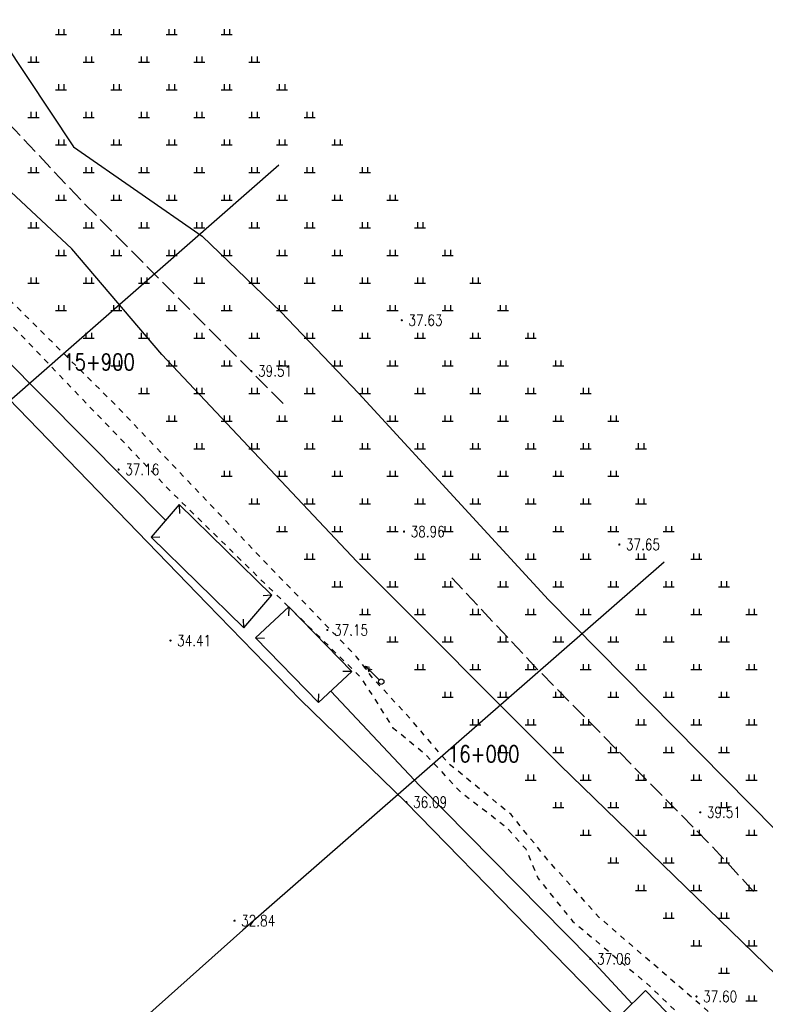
# Model space of a CAD drawing. Extents: x 39508475 to 39522402, y 3783947 to 3795549.
# Tile 254 of 256: x 39521212 to 39521347, y 3788253 to 3788431. Entities that reach past the tile are written whole.
import ezdxf
from ezdxf.enums import TextEntityAlignment as Align

# ---------------------------------------------------------------- set-up
doc = ezdxf.new("R2010")
doc.units = 0
doc.linetypes.add('X0', pattern=[4, 3, -1])
doc.linetypes.add('X6', pattern=[2, 1, -1])
doc.layers.get('0').update_dxf_attribs({"linetype": 'CONTINUOUS'})
for name, color, linetype in [('DLSS', 4, 'CONTINUOUS'), ('DMTZ', 3, 'CONTINUOUS'), ('GCD', 1, 'CONTINUOUS'), ('GXYZ', 2, 'CONTINUOUS'), ('JMD', 6, 'CONTINUOUS'), ('SXSS', 5, 'CONTINUOUS'), ('ZBTZ', 3, 'CONTINUOUS'), ('断面线', 2, 'CONTINUOUS')]:
    doc.layers.add(name, color=color, linetype=linetype)
doc.styles.add('HZ', font='rs', dxfattribs={"width": 0.8, "bigfont": 'hztxt'})
doc.linetypes.add('10411', pattern='A,2,[150,AAA.SHX,S=1,R=0,X=0,Y=1],2,[151,AAA.SHX,S=1,R=0,X=0,Y=3],1e-11', length=4)

# ---------------------------------------------------------------- blocks, each defined once
blk = doc.blocks.new('gc119')
for p, q in [((-1, 0), (1, 0)), ((-0.5, 1), (-0.5, 0)), ((0.5, 1), (0.5, 0))]:
    blk.add_line(p, q)
blk = doc.blocks.new('gc170')
at = {"linetype": 'Continuous'}
blk.add_circle((0, 0), 0.5, dxfattribs=at)
blk = doc.blocks.new('gc013a')
at = {"linetype": 'Continuous'}
blk.add_line((0.5, 0), (4, 0), dxfattribs=at)
at = {"linetype": 'Continuous', "flags": 128}
for points in [[(2.77, 0.35), (3.38, 0), (2.77, -0.35)], [(3.39, 0.35), (4, 0), (3.39, -0.35)]]:
    blk.add_lwpolyline(points, dxfattribs=at)
blk = doc.blocks.new('gc200')
at = {"const_width": 0.2}
blk.add_lwpolyline([(-0.1, 0, 1), (0.1, 0, 1)], format="xyb", close=True, dxfattribs=at)

msp = doc.modelspace()

# ---------------------------------------------------------------- linework, layer by layer
at = {"layer": 'DLSS', "linetype": 'X6', "flags": 128}
for points in [[(39521119.65064, 3788561.31253), (39521115.05251, 3788551.39932), (39521096.47363, 3788515.94625), (39521088.28783, 3788505.53425), (39521088.88316, 3788501.51819), (39521089.62732, 3788498.24584), (39521092.15748, 3788494.37852), (39521125.80846, 3788460.86566), (39521174.07826, 3788413.02397), (39521212.66677, 3788373.54571), (39521239.03995, 3788345.95857), (39521273.45383, 3788312.28762), (39521279.28451, 3788303.16835), (39521284.94014, 3788298.55731), (39521291.63761, 3788291.41764), (39521299.82341, 3788285.17044), (39521303.3954, 3788281.15439), (39521305.62789, 3788275.79964), (39521311.87885, 3788268.06501), (39521325.89077, 3788256.26936), (39521368.92163, 3788215.03473)], [(39521339.45276, 3788249.09687), (39521316.53253, 3788268.87968), (39521307.00724, 3788279.58917), (39521300.74227, 3788287.37784), (39521289.43099, 3788296.5999), (39521282.43586, 3788304.78076), (39521275.44072, 3788312.36666), (39521272.76174, 3788315.93648), (39521255.6108, 3788333.71341), (39521229.39802, 3788361.26822), (39521209.73631, 3788380.79042), (39521172.93801, 3788416.83671), (39521133.8942, 3788457.21095), (39521098.14261, 3788494.0156), (39521095.433, 3788497.19475), (39521095.73067, 3788503.88819), (39521096.77249, 3788508.64795), (39521102.57696, 3788518.61373), (39521112.54876, 3788538.09906), (39521122.50396, 3788558.46999)]]:
    msp.add_lwpolyline(points, dxfattribs=at)
at = {"layer": 'DMTZ', "linetype": '10411', "flags": 128}
for points in [[(39521380.28396, 3788232.21444), (39521361.15095, 3788246.29449), (39521309.63902, 3788296.31018), (39521272.79436, 3788333.17973), (39521237.48494, 3788370.71082), (39521221.22304, 3788389.79854), (39521190.8263, 3788418.11561), (39521171.15581, 3788444.29211), (39521152.67698, 3788464.39058), (39521137.14349, 3788473.91314), (39521124.16684, 3788484.71483), (39521110.08314, 3788494.85839), (39521112.03827, 3788507.06466), (39521115.43143, 3788508.76041), (39521126.133, 3788507.71686), (39521142.57683, 3788498.32498), (39521171.21095, 3788472.58905), (39521200.23879, 3788440.3068), (39521221.53057, 3788408.3255), (39521244.78589, 3788392.09738), (39521259.01112, 3788378.40087), (39521273.14348, 3788363.60385), (39521307.48673, 3788326.27285), (39521357.74805, 3788275.36506), (39521379.1774, 3788249.13784), (39521383.18454, 3788245.80019)], [(39521238.18313, 3788340.66633), (39521201.416, 3788377.676), (39521187.64941, 3788392.26228)], [(39521322.64521, 3788253.08824), (39521315.09, 3788261.243), (39521284.128, 3788292.653), (39521268.09421, 3788309.7475)]]:
    msp.add_lwpolyline(points, dxfattribs=at)
at = {"layer": 'DMTZ', "color": 1, "linetype": 'X0', "flags": 128}
for points in [[(39521259.46595, 3788361.80968), (39521222.96963, 3788398.54676), (39521209.46678, 3788412.8536)], [(39521344.65197, 3788273.47701), (39521336.78109, 3788281.9725), (39521305.75444, 3788313.44809), (39521289.97541, 3788330.27098)]]:
    msp.add_lwpolyline(points, dxfattribs=at)
at = {"layer": 'JMD', "linetype": 'Continuous'}
for p, q in [((39521240.62278, 3788343.50348), (39521240.69204, 3788341.90498)), ((39521235.54709, 3788337.60079), (39521237.14559, 3788337.67005)), ((39521257.41869, 3788327.08661), (39521255.82019, 3788327.01735)), ((39521260.48561, 3788324.99213), (39521260.44639, 3788323.39261)), ((39521252.343, 3788321.18392), (39521252.27374, 3788322.78242)), ((39521254.4618, 3788319.37874), (39521256.06132, 3788319.33951)), ((39521271.88198, 3788313.27721), (39521270.28246, 3788313.31644)), ((39521265.85818, 3788307.66382), (39521265.8974, 3788309.26334))]:
    msp.add_line(p, q, dxfattribs=at)
at = {"layer": 'JMD', "linetype": 'Continuous', "flags": 128}
for points in [[(39521235.54709, 3788337.60079), (39521252.343, 3788321.18392), (39521257.41869, 3788327.08661), (39521240.62278, 3788343.50348)], [(39521254.4618, 3788319.37874), (39521265.85818, 3788307.66382), (39521271.88198, 3788313.27721), (39521260.48561, 3788324.99213)], [(39521320.8007, 3788251.26597), (39521362.82021, 3788207.95586), (39521367.10203, 3788212.18607), (39521325.08253, 3788255.49618)]]:
    msp.add_lwpolyline(points, close=True, dxfattribs=at)
at = {"layer": 'SXSS', "linetype": 'Continuous', "flags": 128}
msp.add_lwpolyline([(39520738.85921, 3788844.98438), (39520758.69358, 3788826.44088), (39520789.17943, 3788794.27876), (39520884.76863, 3788695.25965), (39520989.75752, 3788586.99795), (39521044.261, 3788531.839), (39521123.742, 3788450.314), (39521197.116, 3788375.69), (39521245.70004, 3788325.54973), (39521262.59546, 3788308.16564), (39521281.684, 3788289.621), (39521325.713, 3788244.497), (39521391.481, 3788177.64), (39521504.382, 3788061.169), (39521564.54, 3787984.991), (39521584.251, 3787956.945), (39521623.048, 3787903.969), (39521656.927, 3787857.512), (39521675.33859, 3787832.60197), (39521692.68081, 3787810.39955)], dxfattribs=at)
at = {"layer": '断面线', "linetype": 'Continuous', "flags": 128}
for points in [[(39521258.69214, 3788404.98564), (39521182.90701, 3788338.65204), (39521104.77398, 3788268.71422)], [(39521328.44211, 3788333.05515), (39521252.13881, 3788266.47347), (39521174.18761, 3788196.91246)]]:
    msp.add_lwpolyline(points, dxfattribs=at)

# ---------------------------------------------------------------- block references
at = {"layer": 'GCD', "linetype": 'Continuous'}
ref = msp.add_blockref('gc200', (39521280.942, 3788376.896, 37.63), dxfattribs=at)
ref.add_attrib('height', '37.63', dxfattribs={"linetype": 'Continuous', "height": 2, "style": 'HZ', "width": 0.8}).set_placement((39521282.142, 3788376.896, 37.63), align=Align.MIDDLE_LEFT)
ref = msp.add_blockref('gc200', (39521253.7118, 3788367.706, 39.51), dxfattribs=at)
ref.add_attrib('height', '39.51', dxfattribs={"linetype": 'Continuous', "height": 2, "style": 'HZ', "width": 0.8}).set_placement((39521254.9118, 3788367.706, 39.51), align=Align.MIDDLE_LEFT)
ref = msp.add_blockref('gc200', (39521229.67, 3788349.862, 37.159), dxfattribs=at)
ref.add_attrib('height', '37.16', dxfattribs={"linetype": 'Continuous', "height": 2, "style": 'HZ', "width": 0.8}).set_placement((39521230.87, 3788349.862, 37.159), align=Align.MIDDLE_LEFT)
ref = msp.add_blockref('gc200', (39521281.346, 3788338.628, 38.956), dxfattribs=at)
ref.add_attrib('height', '38.96', dxfattribs={"linetype": 'Continuous', "height": 2, "style": 'HZ', "width": 0.8}).set_placement((39521282.546, 3788338.628, 38.956), align=Align.MIDDLE_LEFT)
ref = msp.add_blockref('gc200', (39521320.3252, 3788336.282, 37.65), dxfattribs=at)
ref.add_attrib('height', '37.65', dxfattribs={"linetype": 'Continuous', "height": 2, "style": 'HZ', "width": 0.8}).set_placement((39521321.5252, 3788336.282, 37.65), align=Align.MIDDLE_LEFT)
ref = msp.add_blockref('gc200', (39521267.465, 3788320.796, 37.154), dxfattribs=at)
ref.add_attrib('height', '37.15', dxfattribs={"linetype": 'Continuous', "height": 2, "style": 'HZ', "width": 0.8}).set_placement((39521268.665, 3788320.796, 37.154), align=Align.MIDDLE_LEFT)
ref = msp.add_blockref('gc200', (39521239.05911, 3788318.88796, 34.41), dxfattribs=at)
ref.add_attrib('height', '34.41', dxfattribs={"linetype": 'Continuous', "height": 2, "style": 'HZ', "width": 0.8}).set_placement((39521240.25911, 3788318.88796, 34.41), align=Align.MIDDLE_LEFT)
ref = msp.add_blockref('gc200', (39521281.784, 3788289.621, 36.093), dxfattribs=at)
ref.add_attrib('height', '36.09', dxfattribs={"linetype": 'Continuous', "height": 2, "style": 'HZ', "width": 0.8}).set_placement((39521282.984, 3788289.621, 36.093), align=Align.MIDDLE_LEFT)
ref = msp.add_blockref('gc200', (39521334.9805, 3788287.785, 39.51), dxfattribs=at)
ref.add_attrib('height', '39.51', dxfattribs={"linetype": 'Continuous', "height": 2, "style": 'HZ', "width": 0.8}).set_placement((39521336.1805, 3788287.785, 39.51), align=Align.MIDDLE_LEFT)
ref = msp.add_blockref('gc200', (39521250.652, 3788268.157, 32.835), dxfattribs=at)
ref.add_attrib('height', '32.84', dxfattribs={"linetype": 'Continuous', "height": 2, "style": 'HZ', "width": 0.8}).set_placement((39521251.852, 3788268.157, 32.835), align=Align.MIDDLE_LEFT)
ref = msp.add_blockref('gc200', (39521315.09, 3788261.243, 37.063), dxfattribs=at)
ref.add_attrib('height', '37.06', dxfattribs={"linetype": 'Continuous', "height": 2, "style": 'HZ', "width": 0.8}).set_placement((39521316.29, 3788261.243, 37.063), align=Align.MIDDLE_LEFT)
ref = msp.add_blockref('gc200', (39521334.292, 3788254.429, 37.595), dxfattribs=at)
ref.add_attrib('height', '37.60', dxfattribs={"linetype": 'Continuous', "height": 2, "style": 'HZ', "width": 0.8}).set_placement((39521335.492, 3788254.429, 37.595), align=Align.MIDDLE_LEFT)
at = {"layer": 'GXYZ', "linetype": 'Continuous', "rotation": 134.9374888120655}
msp.add_blockref('gc013a', (39521277.21843, 3788311.44016), dxfattribs=at)
at = {"layer": 'GXYZ', "linetype": 'Continuous'}
msp.add_blockref('gc170', (39521277.21843, 3788311.44016), dxfattribs=at)
at = {"layer": 'ZBTZ', "linetype": 'Continuous'}
for p in [(39521219.25923, 3788428.62902), (39521229.25923, 3788428.62902), (39521239.25923, 3788428.62902), (39521249.25923, 3788428.62902), (39521214.25923, 3788423.62902), (39521224.25923, 3788423.62902), (39521234.25923, 3788423.62902), (39521244.25923, 3788423.62902), (39521254.25923, 3788423.62902), (39521219.25923, 3788418.62902), (39521229.25923, 3788418.62902), (39521239.25923, 3788418.62902), (39521249.25923, 3788418.62902), (39521259.25923, 3788418.62902), (39521214.25923, 3788413.62902), (39521224.25923, 3788413.62902), (39521234.25923, 3788413.62902), (39521244.25923, 3788413.62902), (39521254.25923, 3788413.62902), (39521264.25923, 3788413.62902), (39521219.25923, 3788408.62902), (39521229.25923, 3788408.62902), (39521239.25923, 3788408.62902), (39521249.25923, 3788408.62902), (39521259.25923, 3788408.62902), (39521269.25923, 3788408.62902), (39521214.25923, 3788403.62902), (39521224.25923, 3788403.62902), (39521234.25923, 3788403.62902), (39521244.25923, 3788403.62902), (39521254.25923, 3788403.62902), (39521264.25923, 3788403.62902), (39521274.25923, 3788403.62902), (39521219.25923, 3788398.62902), (39521229.25923, 3788398.62902), (39521239.25923, 3788398.62902), (39521249.25923, 3788398.62902), (39521259.25923, 3788398.62902), (39521269.25923, 3788398.62902), (39521279.25923, 3788398.62902), (39521214.25923, 3788393.62902), (39521224.25923, 3788393.62902), (39521234.25923, 3788393.62902), (39521244.25923, 3788393.62902), (39521254.25923, 3788393.62902), (39521264.25923, 3788393.62902), (39521274.25923, 3788393.62902), (39521284.25923, 3788393.62902), (39521219.25923, 3788388.62902), (39521229.25923, 3788388.62902), (39521239.25923, 3788388.62902), (39521249.25923, 3788388.62902), (39521259.25923, 3788388.62902), (39521269.25923, 3788388.62902), (39521279.25923, 3788388.62902), (39521289.25923, 3788388.62902), (39521214.25923, 3788383.62902), (39521224.25923, 3788383.62902), (39521234.25923, 3788383.62902), (39521244.25923, 3788383.62902), (39521254.25923, 3788383.62902), (39521264.25923, 3788383.62902), (39521274.25923, 3788383.62902), (39521284.25923, 3788383.62902), (39521294.25923, 3788383.62902), (39521219.25923, 3788378.62902), (39521229.25923, 3788378.62902), (39521239.25923, 3788378.62902), (39521249.25923, 3788378.62902), (39521259.25923, 3788378.62902), (39521269.25923, 3788378.62902), (39521279.25923, 3788378.62902), (39521289.25923, 3788378.62902), (39521299.25923, 3788378.62902), (39521224.25923, 3788373.62902), (39521234.25923, 3788373.62902), (39521244.25923, 3788373.62902), (39521254.25923, 3788373.62902), (39521264.25923, 3788373.62902), (39521274.25923, 3788373.62902), (39521284.25923, 3788373.62902), (39521294.25923, 3788373.62902), (39521304.25923, 3788373.62902), (39521229.25923, 3788368.62902), (39521239.25923, 3788368.62902), (39521249.25923, 3788368.62902), (39521259.25923, 3788368.62902), (39521269.25923, 3788368.62902), (39521279.25923, 3788368.62902), (39521289.25923, 3788368.62902), (39521299.25923, 3788368.62902), (39521309.25923, 3788368.62902), (39521234.25923, 3788363.62902), (39521244.25923, 3788363.62902), (39521254.25923, 3788363.62902), (39521264.25923, 3788363.62902), (39521274.25923, 3788363.62902), (39521284.25923, 3788363.62902), (39521294.25923, 3788363.62902), (39521304.25923, 3788363.62902), (39521314.25923, 3788363.62902), (39521239.25923, 3788358.62902), (39521249.25923, 3788358.62902), (39521259.25923, 3788358.62902), (39521269.25923, 3788358.62902), (39521279.25923, 3788358.62902), (39521289.25923, 3788358.62902), (39521299.25923, 3788358.62902), (39521309.25923, 3788358.62902), (39521319.25923, 3788358.62902), (39521244.25923, 3788353.62902), (39521254.25923, 3788353.62902), (39521264.25923, 3788353.62902), (39521274.25923, 3788353.62902), (39521284.25923, 3788353.62902), (39521294.25923, 3788353.62902), (39521304.25923, 3788353.62902), (39521314.25923, 3788353.62902), (39521324.25923, 3788353.62902), (39521249.25923, 3788348.62902), (39521259.25923, 3788348.62902), (39521269.25923, 3788348.62902), (39521279.25923, 3788348.62902), (39521289.25923, 3788348.62902), (39521299.25923, 3788348.62902), (39521309.25923, 3788348.62902), (39521319.25923, 3788348.62902), (39521254.25923, 3788343.62902), (39521264.25923, 3788343.62902), (39521274.25923, 3788343.62902), (39521284.25923, 3788343.62902), (39521294.25923, 3788343.62902), (39521304.25923, 3788343.62902), (39521314.25923, 3788343.62902), (39521324.25923, 3788343.62902), (39521259.25923, 3788338.62902), (39521269.25923, 3788338.62902), (39521279.25923, 3788338.62902), (39521289.25923, 3788338.62902), (39521299.25923, 3788338.62902), (39521309.25923, 3788338.62902), (39521319.25923, 3788338.62902), (39521329.25923, 3788338.62902), (39521264.25923, 3788333.62902), (39521274.25923, 3788333.62902), (39521284.25923, 3788333.62902), (39521294.25923, 3788333.62902), (39521304.25923, 3788333.62902), (39521314.25923, 3788333.62902), (39521324.25923, 3788333.62902), (39521334.25923, 3788333.62902), (39521269.25923, 3788328.62902), (39521279.25923, 3788328.62902), (39521289.25923, 3788328.62902), (39521299.25923, 3788328.62902), (39521309.25923, 3788328.62902), (39521319.25923, 3788328.62902), (39521329.25923, 3788328.62902), (39521339.25923, 3788328.62902), (39521274.25923, 3788323.62902), (39521284.25923, 3788323.62902), (39521294.25923, 3788323.62902), (39521304.25923, 3788323.62902), (39521314.25923, 3788323.62902), (39521324.25923, 3788323.62902), (39521334.25923, 3788323.62902), (39521344.25923, 3788323.62902), (39521279.25923, 3788318.62902), (39521289.25923, 3788318.62902), (39521299.25923, 3788318.62902), (39521309.25923, 3788318.62902), (39521319.25923, 3788318.62902), (39521329.25923, 3788318.62902), (39521339.25923, 3788318.62902), (39521284.25923, 3788313.62902), (39521294.25923, 3788313.62902), (39521304.25923, 3788313.62902), (39521314.25923, 3788313.62902), (39521324.25923, 3788313.62902), (39521334.25923, 3788313.62902), (39521344.25923, 3788313.62902), (39521289.25923, 3788308.62902), (39521299.25923, 3788308.62902), (39521309.25923, 3788308.62902), (39521319.25923, 3788308.62902), (39521329.25923, 3788308.62902), (39521339.25923, 3788308.62902), (39521294.25923, 3788303.62902), (39521304.25923, 3788303.62902), (39521314.25923, 3788303.62902), (39521324.25923, 3788303.62902), (39521334.25923, 3788303.62902), (39521344.25923, 3788303.62902), (39521299.25923, 3788298.62902), (39521309.25923, 3788298.62902), (39521319.25923, 3788298.62902), (39521329.25923, 3788298.62902), (39521339.25923, 3788298.62902), (39521304.25923, 3788293.62902), (39521314.25923, 3788293.62902), (39521324.25923, 3788293.62902), (39521334.25923, 3788293.62902), (39521344.25923, 3788293.62902), (39521309.25923, 3788288.62902), (39521319.25923, 3788288.62902), (39521329.25923, 3788288.62902), (39521339.25923, 3788288.62902), (39521314.25923, 3788283.62902), (39521324.25923, 3788283.62902), (39521334.25923, 3788283.62902), (39521344.25923, 3788283.62902), (39521319.25923, 3788278.62902), (39521329.25923, 3788278.62902), (39521339.25923, 3788278.62902), (39521324.25923, 3788273.62902), (39521334.25923, 3788273.62902), (39521344.25923, 3788273.62902), (39521329.25923, 3788268.62902), (39521339.25923, 3788268.62902), (39521334.25923, 3788263.62902), (39521344.25923, 3788263.62902), (39521339.25923, 3788258.62902), (39521344.25923, 3788253.62902)]:
    msp.add_blockref('gc119', p, dxfattribs=at)

# ---------------------------------------------------------------- texts
at = {"layer": '断面线', "linetype": 'Continuous', "style": 'HZ', "width": 0.8}
for s, p in [('15+900', (39521232.61601, 3788369.32585)), ('16+000', (39521302.25979, 3788298.35814))]:
    msp.add_text(s, height=3, dxfattribs=at).set_placement(p, align=Align.MIDDLE_RIGHT)

doc.saveas('drawing.dxf')
